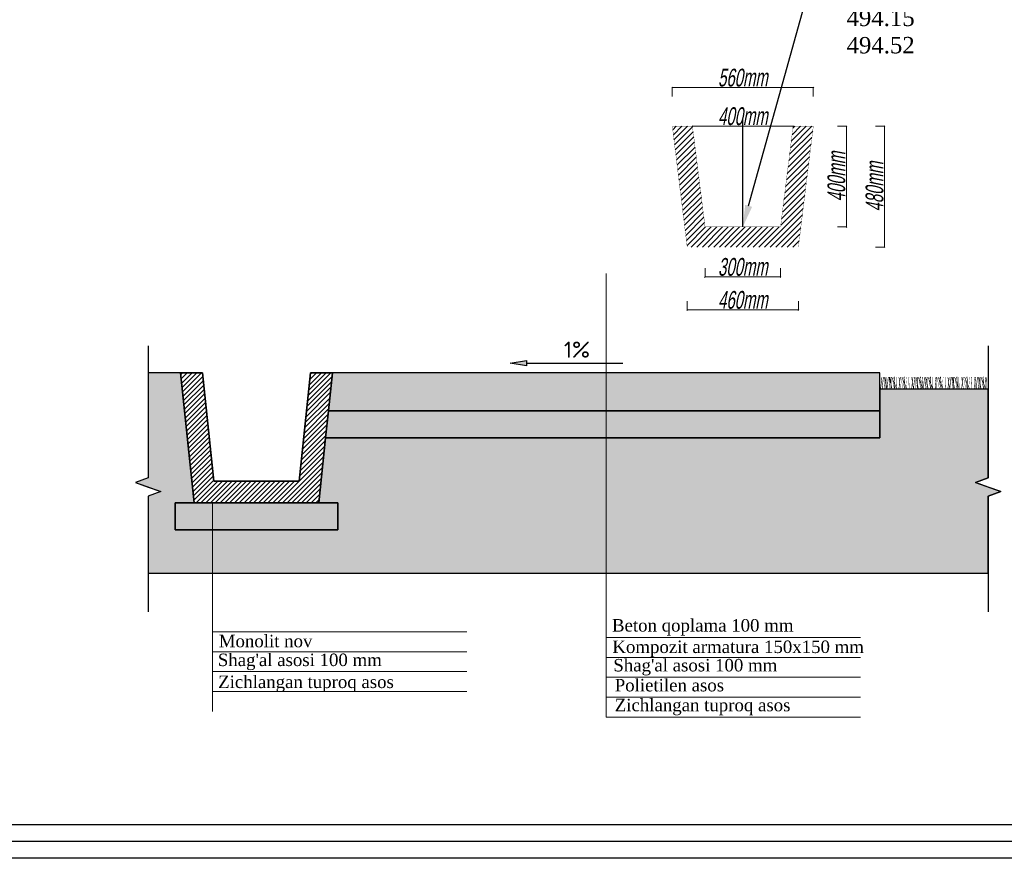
# Model space of a CAD drawing. Extents: x 0 to 667088, y 0 to 6446.
# Tile 93 of 256: x 3066 to 3183, y 155 to 255. Entities that reach past the tile are written whole.
import ezdxf
from ezdxf import colors
from ezdxf.entities.mleader import LeaderData, LeaderLine
from ezdxf.math import Vec2, Vec3

# ---------------------------------------------------------------- set-up
doc = ezdxf.new("R2010")
doc.units = 0
doc.header["$MEASUREMENT"] = 0
for name, color, linetype in [('(007) Здания', 7, 'Continuous'), ('ливнеотвод', 7, 'Continuous'), ('Трава', 7, 'Continuous')]:
    doc.layers.add(name, color=color, linetype=linetype)
doc.layers.add('.', color=7, linetype='Continuous', lineweight=15)
doc.layers.add('ОКНА', color=5, linetype='Continuous', lineweight=15)
doc.styles.add('ESKD1', font='arial.ttf', dxfattribs={"width": 0.6, "oblique": 11})
doc.styles.add('seviyorum', font='times.ttf')
doc.styles.get("Standard").update_dxf_attribs({"font": 'times.ttf'})
doc.dimstyles.new('Copy of GENPLAN', dxfattribs={"dimtxt": 1, "dimasz": 0.8, "dimexe": 1.3, "dimexo": 1.5, "dimgap": 0.1, "dimtad": 1, "dimtoh": 1, "dimdec": 1, "dimzin": 0, "dimdsep": 46, "dimtxsty": 'ESKD1', "dimblk1": 'OBLIQUE', "dimblk2": 'OBLIQUE', "dimsah": 1, "dimcen": -1, "dimadec": 0, "dimazin": 1, "dimtfac": 0.75, "dimtdec": 1, "dimtmove": 0, "dimatfit": 2, "dimfxl": 1, "dimtvp": 1.2, "dimlwd": 5, "dimlwe": 5, "dimarcsym": 0})

# ---------------------------------------------------------------- blocks, each defined once
blk = doc.blocks.new('_Oblique')
at = {"color": 0, "linetype": 'ByBlock', "lineweight": -2}
blk.add_line((-0.5, -0.5), (0.5, 0.5), dxfattribs=at)
blk = doc.blocks.new('*D122')
at = {"color": 0, "lineweight": 5, "transparency": 16777216}
for p, q in [((-115.5, -232.66), (-115.5, -231.66)), ((-115.5, -231.66), (-99.61, -231.66)), ((-99.61, -232.66), (-99.61, -231.66))]:
    blk.add_line(p, q, dxfattribs=at)
at = {"layer": 'Defpoints', "color": 0, "lineweight": 30, "transparency": 16777216}
for p in [(-99.61, -231.66), (-115.5, -236.01), (-99.61, -236.01)]:
    blk.add_point(p, dxfattribs=at)
at = {"color": 0, "lineweight": 5, "transparency": 16777216, "xscale": 0.1, "yscale": 0.1, "zscale": 0.1, "rotation": 180}
blk.add_blockref('_Oblique', (-115.5, -231.66), dxfattribs=at)
at = {"color": 0, "lineweight": 5, "transparency": 16777216, "xscale": 0.1, "yscale": 0.1, "zscale": 0.1}
blk.add_blockref('_Oblique', (-99.61, -231.66), dxfattribs=at)
at = {"color": 0, "lineweight": 30, "transparency": 16777216, "insert": (-107.55, -230.54), "char_height": 1, "attachment_point": 5, "style": 'ESKD1'}
blk.add_mtext('{\\H2x;560mm}', dxfattribs=at)
blk = doc.blocks.new('*D123')
at = {"color": 0, "lineweight": 5, "transparency": 16777216}
blk.add_line((-113.23, -236.01), (-101.88, -236.01), dxfattribs=at)
at = {"layer": 'Defpoints', "color": 0, "lineweight": 30, "transparency": 16777216}
for p in [(-113.23, -236.01), (-101.88, -236.01), (-101.88, -236.01)]:
    blk.add_point(p, dxfattribs=at)
at = {"color": 0, "lineweight": 5, "transparency": 16777216, "xscale": 0.1, "yscale": 0.1, "zscale": 0.1, "rotation": 180}
blk.add_blockref('_Oblique', (-113.23, -236.01), dxfattribs=at)
at = {"color": 0, "lineweight": 5, "transparency": 16777216, "xscale": 0.1, "yscale": 0.1, "zscale": 0.1}
blk.add_blockref('_Oblique', (-101.88, -236.01), dxfattribs=at)
at = {"color": 0, "lineweight": 30, "transparency": 16777216, "insert": (-107.55, -234.89), "char_height": 1, "attachment_point": 5, "style": 'ESKD1'}
blk.add_mtext('{\\H2x;400mm}', dxfattribs=at)
blk = doc.blocks.new('*D124')
at = {"color": 0, "lineweight": 5, "transparency": 16777216}
for p, q in [((-92.58, -236.01), (-91.58, -236.01)), ((-91.58, -236.01), (-91.58, -249.63)), ((-92.58, -249.63), (-91.58, -249.63))]:
    blk.add_line(p, q, dxfattribs=at)
at = {"layer": 'Defpoints', "color": 0, "lineweight": 30, "transparency": 16777216}
for p in [(-99.61, -236.01), (-101.29, -249.63), (-91.58, -249.63)]:
    blk.add_point(p, dxfattribs=at)
at = {"color": 0, "lineweight": 5, "transparency": 16777216, "xscale": 0.1, "yscale": 0.1, "zscale": 0.1}
for p, rotation in [((-91.58, -236.01), 90), ((-91.58, -249.63), 270)]:
    blk.add_blockref('_Oblique', p, dxfattribs=dict(at, rotation=rotation))
at = {"color": 0, "lineweight": 30, "transparency": 16777216, "insert": (-92.7, -242.82), "char_height": 1, "attachment_point": 5, "rotation": 90, "style": 'ESKD1'}
blk.add_mtext('{\\H2x;480mm}', dxfattribs=at)
blk = doc.blocks.new('*D125')
at = {"color": 0, "lineweight": 5, "transparency": 16777216}
for p, q in [((-96.88, -236.01), (-95.88, -236.01)), ((-95.88, -247.36), (-95.88, -236.01)), ((-96.88, -247.36), (-95.88, -247.36))]:
    blk.add_line(p, q, dxfattribs=at)
at = {"layer": 'Defpoints', "color": 0, "lineweight": 30, "transparency": 16777216}
for p in [(-101.88, -236.01), (-95.88, -236.01), (-103.3, -247.36)]:
    blk.add_point(p, dxfattribs=at)
at = {"color": 0, "lineweight": 5, "transparency": 16777216, "xscale": 0.1, "yscale": 0.1, "zscale": 0.1}
for p, rotation in [((-95.88, -236.01), 90), ((-95.88, -247.36), 270)]:
    blk.add_blockref('_Oblique', p, dxfattribs=dict(at, rotation=rotation))
at = {"color": 0, "lineweight": 30, "transparency": 16777216, "insert": (-97, -241.69), "char_height": 1, "attachment_point": 5, "rotation": 90, "style": 'ESKD1'}
blk.add_mtext('{\\H2x;400mm}', dxfattribs=at)
blk = doc.blocks.new('*D126')
at = {"color": 0, "lineweight": 5, "transparency": 16777216}
for p, q in [((-113.82, -255.72), (-113.82, -256.72)), ((-101.29, -255.72), (-101.29, -256.72)), ((-113.82, -256.72), (-101.29, -256.72))]:
    blk.add_line(p, q, dxfattribs=at)
at = {"layer": 'Defpoints', "color": 0, "lineweight": 30, "transparency": 16777216}
for p in [(-113.82, -249.63), (-101.29, -249.63), (-101.29, -256.72)]:
    blk.add_point(p, dxfattribs=at)
at = {"color": 0, "lineweight": 5, "transparency": 16777216, "xscale": 0.1, "yscale": 0.1, "zscale": 0.1, "rotation": 180}
blk.add_blockref('_Oblique', (-113.82, -256.72), dxfattribs=at)
at = {"color": 0, "lineweight": 5, "transparency": 16777216, "xscale": 0.1, "yscale": 0.1, "zscale": 0.1}
blk.add_blockref('_Oblique', (-101.29, -256.72), dxfattribs=at)
at = {"color": 0, "lineweight": 30, "transparency": 16777216, "insert": (-107.55, -255.6), "char_height": 1, "attachment_point": 5, "style": 'ESKD1'}
blk.add_mtext('{\\H2x;460mm}', dxfattribs=at)
blk = doc.blocks.new('*D127')
at = {"color": 0, "lineweight": 5, "transparency": 16777216}
for p, q in [((-111.81, -252), (-111.81, -253)), ((-111.81, -253), (-103.3, -253)), ((-103.3, -252), (-103.3, -253))]:
    blk.add_line(p, q, dxfattribs=at)
at = {"layer": 'Defpoints', "color": 0, "lineweight": 30, "transparency": 16777216}
for p in [(-111.81, -247.36), (-103.3, -247.36), (-103.3, -253)]:
    blk.add_point(p, dxfattribs=at)
at = {"color": 0, "lineweight": 5, "transparency": 16777216, "xscale": 0.1, "yscale": 0.1, "zscale": 0.1, "rotation": 180}
blk.add_blockref('_Oblique', (-111.81, -253), dxfattribs=at)
at = {"color": 0, "lineweight": 5, "transparency": 16777216, "xscale": 0.1, "yscale": 0.1, "zscale": 0.1}
blk.add_blockref('_Oblique', (-103.3, -253), dxfattribs=at)
at = {"color": 0, "lineweight": 30, "transparency": 16777216, "insert": (-107.55, -251.88), "char_height": 1, "attachment_point": 5, "style": 'ESKD1'}
blk.add_mtext('{\\H2x;300mm}', dxfattribs=at)
blk = doc.blocks.new('A$C59dde651')
at = {"layer": '.', "lineweight": 30, "true_color": 0x000000}
h = blk.add_hatch(dxfattribs=at)
h.set_pattern_fill('AR-SAND', color=18, scale=0.01)
h.set_pattern_definition([(37.5, (-798.5515, 115.416654), (-0.00062993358, 0.0192682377), [0, -0.0152, 0, -0.017, 0, -0.01625]), (7.5, (-798.5515, 115.416654), (0.01769776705, 0.02822146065), [0, -0.0082, 0, -0.0137, 0, -0.00525]), (327.5, (-798.5638, 115.416654), (0.03114141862, 5.659054e-05), [0, -0.005, 0, -0.018, 0, -0.0235]), (317.5, (-798.5638, 115.416654), (0.03006126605, 0.00877675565), [0, -0.0025, 0, -0.0118, 0, -0.0135])])
h.paths.add_polyline_path([(0.1725, 0.2625), (-1.8725, 0.2625), (-1.8975, 0.0225), (-1.8275, 0.0225), (-1.8275, -0.0775), (-2.4275, -0.0775), (-2.4275, 0.0225), (-2.3575, 0.0225), (-2.4075, 0.5025), (-2.5275, 0.5025), (-2.5275, 0.1149), (-2.574, 0.098), (-2.5275, 0.081), (-2.4809, 0.0641), (-2.5275, 0.0471), (-2.5275, -0.2365), (0.5725, -0.2365), (0.5725, 0.0471), (0.6191, 0.0641), (0.5725, 0.081), (0.526, 0.098), (0.5725, 0.1149), (0.5725, 0.4425), (0.1725, 0.4425)])
h = blk.add_hatch(dxfattribs=at)
h.set_pattern_fill('ANSI31', color=18, scale=0.1)
h.set_pattern_definition([(45, (-798.551499, 115.416654), (-0.00883883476, 0.00883883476), [])])
h.paths.add_polyline_path([(-1.8725, 0.2625), (-1.8621, 0.3625), (-1.8475, 0.5025), (-1.9279, 0.5025), (-1.9696, 0.1025), (-2.2854, 0.1025), (-2.3271, 0.5025), (-2.4075, 0.5025), (-2.3575, 0.0225), (-1.8975, 0.0225)])
h = blk.add_hatch(dxfattribs=at)
h.set_pattern_fill('AR-CONC', color=18, scale=0.01)
h.set_pattern_definition([(50, (-783.321674, 111.412875), (0.0717260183, -0.0062752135), [0.0075, -0.0825]), (355, (-783.321674, 111.412875), (-0.0138751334, 0.0752192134), [0.006, -0.066]), (100.451444, (-783.3157, 111.41235), (0.0578508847, 0.068943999), [0.006374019, -0.070114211]), (46.1842, (-783.32167, 111.432875), (0.106724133, -0.016551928), [0.01125, -0.12375]), (96.635635, (-783.31278, 111.4315), (0.093466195, 0.09741186), [0.009561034, -0.105171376]), (351.184164, (-783.32167, 111.43288), (0.093466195, 0.09741186), [0.009, -0.099]), (21, (-783.311674, 111.427875), (0.059690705, -0.040261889), [0.0075, -0.0825]), (326, (-783.311674, 111.427875), (0.024331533, 0.0725150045), [0.006, -0.066]), (71.451445, (-783.3067, 111.42452), (0.0840222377, 0.032253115), [0.006374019, -0.070114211]), (37.5, (-783.321674, 111.412875), (0.0012159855, 0.0332893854), [0, -0.0652, 0, -0.067, 0, -0.06625]), (7.5, (-783.321674, 111.412875), (0.0263069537, 0.0394411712), [0, -0.0382, 0, -0.0637, 0, -0.02525]), (327.5, (-783.343974, 111.412875), (0.0533822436, -0.0022554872), [0, -0.025, 0, -0.078, 0, -0.1035]), (317.5, (-783.353974, 111.412875), (0.058318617, 0.0100104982), [0, -0.0325, 0, -0.0518, 0, -0.0735])])
h.paths.add_polyline_path([(0.1725, 0.5025), (-1.8475, 0.5025), (-1.8621, 0.3625), (0.1725, 0.3625)])
at = {"lineweight": 30, "true_color": 0x000000}
h = blk.add_hatch(dxfattribs=at)
h.set_pattern_fill('GRAVEL', color=18, scale=0.1)
h.set_pattern_definition([(228.0127875, (-783.249674, 111.512875), (-0.8, -0.9), [0.0134536, -1.331908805]), (184.9697407, (-783.2586743, 111.5028752), (1.2, 0.1), [0.0230868, -2.285592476]), (132.5104471, (-783.2816743, 111.500875), (1, -1.1), [0.0162788, -1.61160326]), (267.273689, (-783.3206743, 111.475875), (0.1, 2), [0.0210238, -2.081355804]), (292.8336542, (-783.3216743, 111.454875), (-0.5, 1.2), [0.0206155, -2.040937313]), (357.273689, (-783.3136743, 111.435875), (-2, 0.1), [0.0210238, -2.081355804]), (37.69424047, (-783.2926743, 111.4348752), (-1.3, -1), [0.0278029, -2.752484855]), (72.2553284, (-783.2706743, 111.4518752), (0.7, 2.2), [0.0262488, -2.59863215]), (121.4295656, (-783.2626743, 111.476875), (-0.8, 1.3), [0.021095, -2.088407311]), (175.2363583, (-783.273674, 111.494875), (1.1, -0.1), [0.0240832, -1.180076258]), (222.3974378, (-783.2976743, 111.4968752), (-1.2, -1.1), [0.0311448, -3.0833375]), (138.8140748, (-783.221674, 111.474875), (-0.7, 0.6), [0.0106301, -1.052384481]), (171.4692344, (-783.2296743, 111.481875), (1.3, -0.2), [0.0202237, -2.002151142]), (225, (-783.249674, 111.484875), (-1e-17, -0.1), [0.0141421, -0.127279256]), (203.1985905, (-783.256674, 111.496875), (0.5, 0.2), [0.0076158, -0.75396151]), (291.8014095, (-783.263674, 111.493875), (-0.1, 0.3), [0.0107703, -0.527746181]), (30.9637565, (-783.259674, 111.483875), (0.3, 0.2), [0.0174929, -0.56560229]), (161.565051, (-783.244674, 111.492875), (0.2, -0.1), [0.0126491, -0.303578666]), (16.3895403, (-783.3216743, 111.493875), (1, 0.3), [0.01772, -1.754284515]), (70.3461759, (-783.304674, 111.498875), (-0.4, -1.1), [0.0148661, -1.471740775]), (293.1985905, (-783.244674, 111.512875), (-0.2, 0.5), [0.0152315, -0.74634581]), (343.6104597, (-783.2386743, 111.498875), (-1, 0.3), [0.01772, -1.754284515]), (339.4439548, (-783.321674, 111.431875), (-0.5, 0.2), [0.017088, -0.837312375]), (294.7751406, (-783.305674, 111.425875), (-0.5, 1.1), [0.0143178, -1.417464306]), (66.8014095, (-783.243674, 111.412875), (0.2, 0.5), [0.0152315, -0.74634581]), (17.3540246, (-783.2376743, 111.426875), (-1.3, -0.4), [0.0167631, -1.659542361]), (69.4439548, (-783.292674, 111.412875), (-0.2, -0.5), [0.008544, -0.845856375]), (101.3099325, (-783.249674, 111.412875), (-0.1, 0.4), [0.005099, -0.504802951]), (165.9637565, (-783.250674, 111.417875), (0.3, -0.1), [0.0206155, -0.391695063]), (186.00900596, (-783.2706743, 111.422875), (1, 0.1), [0.019105, -1.891392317]), (303.6900675, (-783.259674, 111.474875), (-0.1, 0.2), [0.0144222, -0.346132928]), (353.1572266, (-783.2516743, 111.4628752), (1.7, -0.2), [0.0251794, -2.492756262]), (60.9453959, (-783.226674, 111.459875), (-0.4, -0.7), [0.0102956, -1.019267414]), (90, (-783.22167, 111.46888), (-0.1, 0.1), [0.006, -0.094]), (120.2564372, (-783.272674, 111.425875), (0.4, -0.7), [0.0138924, -1.375351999]), (48.0127875, (-783.279674, 111.437875), (0.8, 0.9), [0.0269072, -1.318455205]), (0, (-783.26167, 111.45788), (0.1, 0.1), [0.026, -0.074]), (325.3048465, (-783.235674, 111.457875), (1, -0.7), [0.0158114, -1.56532743]), (254.054604, (-783.222674, 111.448875), (-0.1, -0.4), [0.0145602, -0.713450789]), (207.64597536, (-783.2266743, 111.4348752), (-1.9, -1), [0.0237065, -2.346947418]), (175.42607874, (-783.2476743, 111.4238752), (-1.3, 0.1), [0.0250799, -2.482907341])])
h.paths.add_polyline_path([(0.1725, 0.3625), (-1.8621, 0.3625), (-1.8725, 0.2625), (0.1725, 0.2625)])
h.paths.add_polyline_path([(-1.8275, 0.0225), (-2.4275, 0.0225), (-2.4275, -0.0775), (-1.8275, -0.0775)])
at = {"color": 6, "lineweight": 13}
for p, q in [((-0.8375, -0.768), (-0.8375, 0.8697)), ((-2.29, -0.7469), (-2.29, 0.0225)), ((-2.29, -0.4533), (-1.3513, -0.4533)), ((-0.8375, -0.4744), (0.1012, -0.4744)), ((-2.29, -0.5267), (-1.3513, -0.5267)), ((-0.8375, -0.5478), (0.1012, -0.5478)), ((-2.29, -0.6001), (-1.3513, -0.6001)), ((-0.8375, -0.6212), (0.1012, -0.6212)), ((-2.29, -0.6735), (-1.3513, -0.6735)), ((-0.8375, -0.6946), (0.1012, -0.6946)), ((-0.8375, -0.768), (0.1012, -0.768))]:
    blk.add_line(p, q, dxfattribs=at)
at = {"linetype": 'Continuous', "transparency": 33554687}
for points in [[(-2.5275, 0.6026), (-2.5275, 0.1149), (-2.574, 0.098), (-2.4809, 0.0641), (-2.5275, 0.0471), (-2.5275, -0.38)], [(0.5725, 0.6026), (0.5725, 0.1149), (0.526, 0.098), (0.6191, 0.0641), (0.5725, 0.0471), (0.5725, -0.38)]]:
    blk.add_lwpolyline(points, dxfattribs=at)
at = {"color": 5, "lineweight": 30}
blk.add_lwpolyline([(-1.1909, 0.5385), (-1.1314, 0.5484), (-1.1314, 0.5286)], close=True, dxfattribs=at)
at = {"transparency": 33554687}
blk.add_lwpolyline([(-1.1314, 0.5385), (-0.7755, 0.5385)], dxfattribs=at)
at = {"color": 5, "lineweight": 30}
for points in [[(-1.1314, 0.5385), (-0.7755, 0.5385)], [(-2.4075, 0.5025), (-2.3575, 0.0225), (-1.8975, 0.0225), (-1.8475, 0.5025)]]:
    blk.add_lwpolyline(points, dxfattribs=at)
at = {"color": 18, "lineweight": 30, "true_color": 0x000000}
for points in [[(0.1725, 0.2625), (-1.8725, 0.2625), (-1.8975, 0.0225), (-1.8275, 0.0225), (-1.8275, -0.0775), (-2.4275, -0.0775), (-2.4275, 0.0225), (-2.3575, 0.0225), (-2.4075, 0.5025), (-2.5275, 0.5025), (-2.5275, 0.1149), (-2.574, 0.098), (-2.5275, 0.081), (-2.4809, 0.0641), (-2.5275, 0.0471), (-2.5275, -0.2365), (0.5725, -0.2365), (0.5725, 0.0471), (0.6191, 0.0641), (0.5725, 0.081), (0.526, 0.098), (0.5725, 0.1149), (0.5725, 0.4425), (0.1725, 0.4425)], [(-1.8725, 0.2625), (-1.8621, 0.3625), (-1.8475, 0.5025), (-1.9279, 0.5025), (-1.9696, 0.1025), (-2.2854, 0.1025), (-2.3271, 0.5025), (-2.4075, 0.5025), (-2.3575, 0.0225), (-1.8975, 0.0225)], [(0.1725, 0.5025), (-1.8475, 0.5025), (-1.8621, 0.3625), (0.1725, 0.3625)], [(0.1725, 0.3625), (-1.8621, 0.3625), (-1.8725, 0.2625), (0.1725, 0.2625)], [(-1.8275, 0.0225), (-2.4275, 0.0225), (-2.4275, -0.0775), (-1.8275, -0.0775)]]:
    blk.add_lwpolyline(points, close=True, dxfattribs=at)
for points in [[(-2.4075, 0.5025), (-2.3271, 0.5025)], [(-2.3271, 0.5025), (-2.2854, 0.1025), (-1.9696, 0.1025), (-1.9279, 0.5025)], [(-1.9279, 0.5025), (-1.8475, 0.5025)]]:
    blk.add_lwpolyline(points, dxfattribs=at)
at = {"transparency": 33554687}
blk.add_solid([(-1.1314, 0.5484), (-1.1314, 0.5286), (-1.1909, 0.5385)], dxfattribs=at)
at = {"layer": 'Трава', "color": 106, "ltscale": 5, "true_color": 0x0b7a21}
for points, const_width in [([(0.1755, 0.4424), (0.1803, 0.4871)], 0.00216), ([(0.1811, 0.4424), (0.1859, 0.4871)], 0.00216), ([(0.1903, 0.4424), (0.1895, 0.4871)], 0.00153), ([(0.1892, 0.4424), (0.1957, 0.4871)], 0.000788), ([(0.1995, 0.4424), (0.1904, 0.4871)], 0.00216), ([(0.1953, 0.4424), (0.1957, 0.4871)], 0.00216), ([(0.1992, 0.4425), (0.204, 0.4871)], 0.00216), ([(0.2084, 0.4425), (0.2075, 0.4871)], 0.00153), ([(0.2072, 0.4425), (0.2137, 0.4871)], 0.000788), ([(0.2176, 0.4425), (0.2085, 0.4871)], 0.00216), ([(0.2134, 0.4425), (0.2137, 0.4871)], 0.00216), ([(0.2353, 0.4425), (0.2165, 0.4871)], 0.00216), ([(0.2264, 0.4425), (0.2198, 0.479), (0.226, 0.4882)], 0.00153), ([(0.2281, 0.4425), (0.226, 0.4882)], 0.00216), ([(0.2341, 0.4425), (0.2328, 0.477), (0.2333, 0.4871)], 0.00153), ([(0.2431, 0.4425), (0.2479, 0.4871)], 0.00216), ([(0.2499, 0.4425), (0.2428, 0.4871)], 0.00153), ([(0.2591, 0.4425), (0.2495, 0.4871)], 0.00111), ([(0.2728, 0.4425), (0.2539, 0.4871)], 0.00216), ([(0.2639, 0.4425), (0.2573, 0.479), (0.2635, 0.4882)], 0.00153), ([(0.2655, 0.4425), (0.2635, 0.4882)], 0.00216), ([(0.2691, 0.4425), (0.2725, 0.4871)], 0.000788), ([(0.281, 0.4425), (0.2797, 0.477), (0.2802, 0.4871)], 0.00153), ([(0.29, 0.4425), (0.2948, 0.4871)], 0.00216), ([(0.2968, 0.4425), (0.2897, 0.4871)], 0.00153), ([(0.2968, 0.4425), (0.3016, 0.4871)], 0.00216), ([(0.306, 0.4425), (0.3051, 0.4871)], 0.00153), ([(0.3049, 0.4425), (0.3114, 0.4871)], 0.000788), ([(0.3152, 0.4425), (0.3061, 0.4871)], 0.00216), ([(0.311, 0.4425), (0.3113, 0.4871)], 0.00216), ([(0.333, 0.4425), (0.3141, 0.4871)], 0.00216), ([(0.324, 0.4425), (0.3174, 0.479), (0.3236, 0.4882)], 0.00153), ([(0.3257, 0.4425), (0.3236, 0.4882)], 0.00216), ([(0.3317, 0.4425), (0.3304, 0.477), (0.3309, 0.4871)], 0.00153), ([(0.333, 0.4425), (0.3378, 0.4871)], 0.00216), ([(0.3422, 0.4425), (0.3413, 0.4871)], 0.00153), ([(0.341, 0.4425), (0.3475, 0.4871)], 0.000788), ([(0.3514, 0.4425), (0.3423, 0.4871)], 0.00216), ([(0.3471, 0.4425), (0.3475, 0.4871)], 0.00216), ([(0.3691, 0.4425), (0.3502, 0.4871)], 0.00216), ([(0.3602, 0.4425), (0.3536, 0.479), (0.3598, 0.4882)], 0.00153), ([(0.3618, 0.4425), (0.3598, 0.4882)], 0.00216), ([(0.3679, 0.4425), (0.3666, 0.477), (0.367, 0.4871)], 0.00153), ([(0.3768, 0.4425), (0.3816, 0.4871)], 0.00216), ([(0.3836, 0.4425), (0.3766, 0.4871)], 0.00153), ([(0.3928, 0.4425), (0.3833, 0.4871)], 0.00111), ([(0.4066, 0.4425), (0.3877, 0.4871)], 0.00216), ([(0.3976, 0.4425), (0.3911, 0.479), (0.3972, 0.4882)], 0.00153), ([(0.3993, 0.4425), (0.3972, 0.4882)], 0.00216), ([(0.4029, 0.4425), (0.4063, 0.4871)], 0.000788), ([(0.4148, 0.4425), (0.4135, 0.477), (0.414, 0.4871)], 0.00153), ([(0.4238, 0.4425), (0.4286, 0.4871)], 0.00216), ([(0.4306, 0.4425), (0.4235, 0.4871)], 0.00153), ([(0.4306, 0.4425), (0.4354, 0.4871)], 0.00216), ([(0.4398, 0.4425), (0.4389, 0.4871)], 0.00153), ([(0.4386, 0.4425), (0.4451, 0.4871)], 0.000788), ([(0.449, 0.4425), (0.4399, 0.4871)], 0.00216), ([(0.4447, 0.4425), (0.4451, 0.4871)], 0.00216), ([(0.4667, 0.4425), (0.4478, 0.4871)], 0.00216), ([(0.4578, 0.4425), (0.4512, 0.479), (0.4574, 0.4882)], 0.00153), ([(0.4594, 0.4425), (0.4574, 0.4882)], 0.00216), ([(0.4655, 0.4425), (0.4642, 0.477), (0.4647, 0.4871)], 0.00153), ([(0.4745, 0.4425), (0.4792, 0.4871)], 0.00216), ([(0.4813, 0.4425), (0.4742, 0.4871)], 0.00153), ([(0.4904, 0.4425), (0.4809, 0.4871)], 0.00111), ([(0.5042, 0.4425), (0.4853, 0.4871)], 0.00216), ([(0.4952, 0.4425), (0.4887, 0.479), (0.4948, 0.4882)], 0.00153), ([(0.4969, 0.4425), (0.4948, 0.4882)], 0.00216), ([(0.5005, 0.4425), (0.5039, 0.4871)], 0.000788), ([(0.5124, 0.4425), (0.5111, 0.477), (0.5116, 0.4871)], 0.00153), ([(0.5214, 0.4425), (0.5262, 0.4871)], 0.00216), ([(0.5282, 0.4425), (0.5211, 0.4871)], 0.00153), ([(0.5282, 0.4425), (0.533, 0.4871)], 0.00216), ([(0.5374, 0.4425), (0.5365, 0.4871)], 0.00153), ([(0.5362, 0.4425), (0.5427, 0.4871)], 0.000788), ([(0.5466, 0.4425), (0.5375, 0.4871)], 0.00216), ([(0.5423, 0.4425), (0.5427, 0.4871)], 0.00216), ([(0.5643, 0.4425), (0.5455, 0.4871)], 0.00216), ([(0.5554, 0.4425), (0.5488, 0.479), (0.555, 0.4882)], 0.00153), ([(0.5571, 0.4425), (0.555, 0.4882)], 0.00216), ([(0.5631, 0.4425), (0.5618, 0.477), (0.5623, 0.4871)], 0.00153), ([(0.5681, 0.4425), (0.5668, 0.477), (0.5673, 0.4871)], 0.00153), ([(0.5725, 0.4425), (0.5712, 0.477), (0.5717, 0.4871)], 0.00153)]:
    blk.add_lwpolyline(points, dxfattribs=dict(at, const_width=const_width))
at = {"transparency": 33554687, "insert": (-0.945, 0.5882), "char_height": 0.059498, "attachment_point": 5, "rotation": 359.996}
blk.add_mtext('{\\fISOCPEUR|b0|i0|c0|p34;1\\fISOCPEUR|b0|i0|c204|p34;%}', dxfattribs=at)
at = {"layer": 'ОКНА', "color": 94, "style": 'seviyorum'}
for s, p in [(' Beton qoplama 100 mm ', (-0.8331, -0.4524)), (' Monolit nov', (-2.2842, -0.5103)), (' Kompozit armatura 150x150 mm ', (-0.8317, -0.5316)), ("Shag'al asosi 100 mm ", (-2.2702, -0.5798)), ("Shag'al asosi 100 mm ", (-0.8108, -0.5995)), ('Zichlangan tuproq asos', (-2.2691, -0.6609)), ('Polietilen asos', (-0.8056, -0.6732)), ('Zichlangan tuproq asos', (-0.8056, -0.7466))]:
    blk.add_text(s, height=0.046012, dxfattribs=at).set_placement(p)
blk = doc.blocks.new('6hy65')
at = {"layer": 'ливнеотвод', "transparency": 33554687}
h = blk.add_hatch(dxfattribs=at)
h.set_pattern_fill('ANSI31', scale=0.141878)
h.set_pattern_definition([(45, (329.9016, 537.40533), (-0.31852568, 0.31852568), [])])
h.paths.add_polyline_path([(-113.23, -236.01), (-115.5, -236.01), (-113.82, -249.63), (-101.29, -249.63), (-99.61, -236.01), (-101.88, -236.01), (-103.3, -247.36), (-111.81, -247.36)])
at = {"layer": 'ливнеотвод', "linetype": 'Continuous', "transparency": 33554687}
blk.add_lwpolyline([(-107.55, -247.36), (-107.55, -235.24)], dxfattribs=at)
at = {"layer": 'ливнеотвод', "linetype": 'Continuous', "transparency": 33554687, "const_width": 0.0284}
blk.add_lwpolyline([(-113.23, -236.01), (-115.5, -236.01), (-113.82, -249.63), (-101.29, -249.63), (-99.61, -236.01), (-101.88, -236.01), (-103.3, -247.36), (-111.81, -247.36)], close=True, dxfattribs=at)
at = {"color": 5, "lineweight": 30}
dim = blk.add_linear_dim(base=(-99.61, -231.66), p1=(-115.5, -236.01), p2=(-99.61, -236.01), angle=0, text='{\\H2x;560mm}', dimstyle='Copy of GENPLAN', dxfattribs=at)
dim.commit()
dim.dimension.update_dxf_attribs({"geometry": '*D122', "text_midpoint": (-107.55, -231.66), "dimtype": 129})
dim = blk.add_aligned_dim(p1=(-113.23, -236.01), p2=(-101.88, -236.01), distance=0, text='{\\H2x;400mm}', dimstyle='Copy of GENPLAN', dxfattribs=at)
dim.commit()
dim.dimension.update_dxf_attribs({"geometry": '*D123', "text_midpoint": (-107.55, -234.89)})
for base, p1, p2, text, picture, middle in [((-95.88, -236.01), (-103.3, -247.36), (-101.88, -236.01), '{\\H2x;400mm}', '*D125', (-97, -241.69)), ((-91.58, -249.63), (-99.61, -236.01), (-101.29, -249.63), '{\\H2x;480mm}', '*D124', (-92.7, -242.82))]:
    dim = blk.add_linear_dim(base=base, p1=p1, p2=p2, angle=90, text=text, dimstyle='Copy of GENPLAN', dxfattribs=at)
    dim.commit()
    dim.dimension.update_dxf_attribs({"geometry": picture, "text_midpoint": middle})
dim = blk.add_linear_dim(base=(-103.3, -253), p1=(-111.81, -247.36), p2=(-103.3, -247.36), text='{\\H2x;300mm}', dimstyle='Copy of GENPLAN', dxfattribs=at)
dim.commit()
dim.dimension.update_dxf_attribs({"geometry": '*D127', "text_midpoint": (-107.55, -251.88)})
dim = blk.add_linear_dim(base=(-101.29, -256.72), p1=(-113.82, -249.63), p2=(-101.29, -249.63), text='{\\H2x;460mm}', dimstyle='Copy of GENPLAN', dxfattribs=at)
dim.commit()
dim.dimension.update_dxf_attribs({"geometry": '*D126', "text_midpoint": (-107.55, -256.72), "dimtype": 128})

msp = doc.modelspace()

# ---------------------------------------------------------------- linework, layer by layer
at = {"color": 18, "lineweight": 30, "true_color": 0x000000}
for points in [[(2958.02334, 453.69009), (3287.37208, 453.69009), (3287.37208, 155.19328), (2958.02334, 155.19328)], [(2960.02334, 451.69009), (3285.37208, 451.69009), (3285.37208, 157.19328), (2960.02334, 157.19328)], [(2962.02334, 449.69009), (3189.45347, 449.69009), (3189.45347, 159.19328), (2962.02334, 159.19328)]]:
    msp.add_lwpolyline(points, close=True, dxfattribs=at)

# ---------------------------------------------------------------- block references
at = {"layer": '(007) Здания', "color": 5, "linetype": 'Continuous', "lineweight": 30, "xscale": 1.056, "yscale": 1.056, "zscale": 1.056}
msp.add_blockref('6hy65', (3265.50364, 491.58063), dxfattribs=at)
at = {"color": 5, "lineweight": 30, "xscale": 32.2559721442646, "yscale": 32.2559721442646, "zscale": 32.2559721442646}
msp.add_blockref('A$C59dde651', (3162.66723, 196.78271), dxfattribs=at)

# ---------------------------------------------------------------- next in the draw order: leaders
at = {"lineweight": 30, "ltscale": 3}
ml = msp.add_multileader_mtext('Standard', dxfattribs=at)
ml.set_content('{\\H0.66667x;\\C5;Отметка  дна лотка\\H1.5x;\\C1;\\P\\H1x;494.15\\P\\pq*;\\C256;494.52}', color=256)
ml.set_leader_properties(color=5)
ml.build(insert=Vec2(0, 0))
ml.multileader.update_dxf_attribs({"text_right_attachment_type": 6, "dogleg_length": 0.36, "arrow_head_size": 2.60136})
ctx = ml.context
ctx.base_point, ctx.char_height, ctx.arrow_head_size, ctx.landing_gap_size, ctx.plane_origin, ctx.plane_x_axis, ctx.plane_y_axis = Vec3(3160.19183, 257.39894), 1.9510221, 2.60136, 0.29265, Vec3(3101.29528, 238.74534), Vec3(0.999999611, 0.000881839), Vec3(-0.000881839, 0.999999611)
ctx.right_attachment, ctx.text_align_type = 6, 1
notes = []
notes.append((ctx, [(0, (1, 1, 0), (3159.42003, 257.39826), (0.999999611, 0.000881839), 0.7718, [(0, [(3151.92692, 230.36725)], 0, [])])]))
ctx.mtext.insert, ctx.mtext.text_direction, ctx.mtext.rotation, ctx.mtext.width, ctx.mtext.alignment, ctx.mtext.flow_direction = Vec3(3168.32805, 258.40132), Vec3(0.999999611, 0.000881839), 0.00088184, 16.0024222, 2, 5
ctx.mtext.has_bg_fill, ctx.mtext.bg_color, ctx.mtext.bg_scale_factor, ctx.mtext.bg_transparency, ctx.mtext.use_window_bg_color = 1, -1027028792, 1.5, 0, 1
for ctx, leaders in notes:
    for number, flags, end, landing, length, lines in leaders:
        leader = LeaderData()
        leader.index, (leader.has_last_leader_line, leader.has_dogleg_vector, leader.attachment_direction) = number, flags
        leader.last_leader_point, leader.dogleg_vector, leader.dogleg_length = Vec3(end), Vec3(landing), length
        for number, points, colour, breaks in lines:
            line = LeaderLine()
            line.index, line.vertices, line.color, line.breaks = number, Vec3.list(points), colors.encode_raw_color(colour), breaks
            leader.lines.append(line)
        ctx.leaders.append(leader)

doc.saveas('drawing.dxf')
